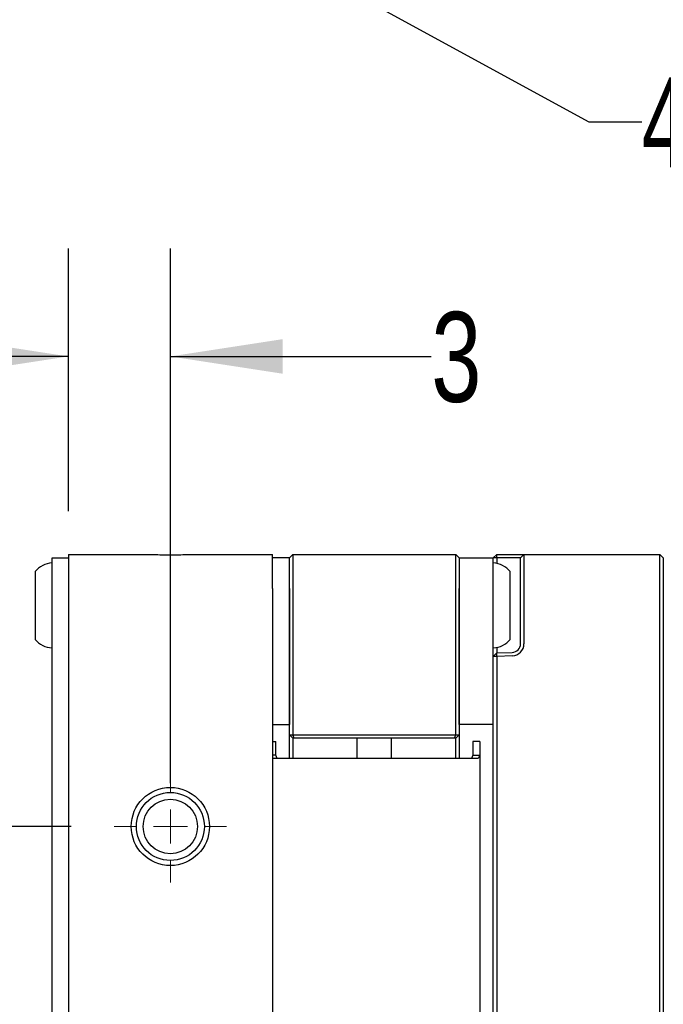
# Paper-space layout 'IX body' of a CAD drawing. Header units: millimetres. Extents: x 5 to 274, y 4 to 211.
# Tile 9 of 24: x 114 to 133, y 113 to 142. Entities that reach past the tile are written whole.
import ezdxf

# ---------------------------------------------------------------- set-up
doc = ezdxf.new("R2010")
doc.units = ezdxf.units.MM
doc.layers.add('DIMENSIONS', color=8, linetype='Continuous')
doc.styles.add('SLDTEXTSTYLE0', font='TXT', dxfattribs={"width": 0.75})
doc.styles.add('SLDTEXTSTYLE5', font='TXT', dxfattribs={"width": 0.675})
doc.dimstyles.new('SLDDIMSTYLE8', dxfattribs={"dimtxt": 2.645833, "dimasz": 3.302, "dimexe": 0, "dimexo": 0.0625, "dimgap": 0.661458, "dimtad": 0, "dimtih": 1, "dimtoh": 1, "dimdec": 0, "dimrnd": 1e-09, "dimzin": 12, "dimdsep": 46, "dimtxsty": 'SLDTEXTSTYLE0', "dimsah": 1, "dimcen": 0.09, "dimadec": 0, "dimazin": 3, "dimtfac": 1, "dimtdec": 0, "dimtmove": 0, "dimatfit": 0, "dimfxl": 1, "dimfrac": 2, "dimtolj": 1, "dimtzin": 12, "dimarcsym": 0})
doc.dimstyles.new('SLDDIMSTYLE9', dxfattribs={"dimtxt": 2.645833, "dimasz": 3.302, "dimexe": 0, "dimexo": 0.0625, "dimgap": 0.661458, "dimtad": 0, "dimtih": 1, "dimtoh": 1, "dimdec": 6, "dimrnd": 1e-09, "dimzin": 12, "dimdsep": 46, "dimtxsty": 'SLDTEXTSTYLE0', "dimsah": 1, "dimcen": 0, "dimadec": 0, "dimazin": 3, "dimtfac": 1, "dimtofl": 0, "dimtmove": 0, "dimatfit": 3, "dimfxl": 1, "dimfrac": 2, "dimtolj": 1, "dimtzin": 12, "dimarcsym": 0})

# ---------------------------------------------------------------- blocks, each defined once
blk = doc.blocks.new('_D_37')
at = {"layer": 'DIMENSIONS'}
for p, q in [((115.049, 127.742), (115.049, 135.471)), ((118.049, 119.742), (118.049, 135.471)), ((115.049, 132.296), (108.699, 132.296)), ((118.049, 132.296), (125.724, 132.296))]:
    blk.add_line(p, q, dxfattribs=at)
for points in [[(115.049, 132.296), (111.747, 132.804), (111.747, 131.788)], [(118.049, 132.296), (121.351, 131.788), (121.351, 132.804)]]:
    blk.add_solid(points, dxfattribs=at)
at = {"layer": 'DIMENSIONS', "insert": (125.724, 133.605), "char_height": 2.646, "attachment_point": 1, "style": 'SLDTEXTSTYLE0'}
blk.add_mtext('3', dxfattribs=at)
blk = doc.blocks.new('_D_38')
at = {"layer": 'DIMENSIONS'}
for p, q in [((100.56, 118.472), (100.56, 124.822)), ((115.129, 118.472), (97.385, 118.472)), ((115.279, 106.472), (97.385, 106.472)), ((100.56, 106.472), (100.56, 100.122))]:
    blk.add_line(p, q, dxfattribs=at)
for points in [[(100.56, 118.472), (101.068, 121.774), (100.052, 121.774)], [(100.56, 106.472), (100.052, 103.17), (101.068, 103.17)]]:
    blk.add_solid(points, dxfattribs=at)
at = {"layer": 'DIMENSIONS', "insert": (98.605, 113.781), "char_height": 2.6458, "attachment_point": 1, "style": 'SLDTEXTSTYLE0'}
blk.add_mtext('12', dxfattribs=at)
blk = doc.blocks.new('SW_CENTERMARKSYMBOL_25')
at = {"color": 0, "linetype": 'Continuous', "lineweight": 18}
for p, q in [((0, 1), (0, 1.65)), ((0, 0), (0, 0.5)), ((-1, 0), (-1.65, 0)), ((0, 0), (-0.5, 0)), ((0, 0), (0, -0.5)), ((0, 0), (0.5, 0)), ((1, 0), (1.65, 0)), ((0, -1), (0, -1.65))]:
    blk.add_line(p, q, dxfattribs=at)
blk = doc.blocks.new('SW_SYMBOL_HOLE_DEPTH')
at = {"layer": 'DIMENSIONS', "color": 0}
for p, q in [((0, 875), (800, 875)), ((400, 875), (400, 75)), ((100, 555), (400, 75)), ((700, 555), (400, 75))]:
    blk.add_line(p, q, dxfattribs=at)
blk = doc.blocks.new('_D_45')
at = {"layer": 'DIMENSIONS'}
for p, q in [((119.366, 145.197), (130.36, 139.192)), ((130.36, 139.192), (131.917, 139.192))]:
    blk.add_line(p, q, dxfattribs=at)
blk.add_solid([(119.366, 145.197), (122.02, 143.169), (122.507, 144.06)], dxfattribs=at)
at = {"layer": 'DIMENSIONS', "xscale": 0.003379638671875, "yscale": 0.003379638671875, "zscale": 0.003379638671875}
blk.add_blockref('SW_SYMBOL_HOLE_DEPTH', (150.654, 137.457), dxfattribs=at)
at = {"layer": 'DIMENSIONS', "attachment_point": 1}
for s, insert, char_height, style in [('4X M3 - 6H', (131.917, 140.501), 2.6458, 'SLDTEXTSTYLE5'), ('3', (155.429, 140.501), 2.646, 'SLDTEXTSTYLE0'), ('MIN', (158.359, 140.501), 2.6458, 'SLDTEXTSTYLE0')]:
    blk.add_mtext(s, dxfattribs=dict(at, insert=insert, char_height=char_height, style=style))

psp = doc.layouts.new('IX body')

# ---------------------------------------------------------------- linework, layer by layer
at = {"color": 7, "linetype": 'Continuous', "lineweight": 25}
for p, q in [((114.5701738, 125.3718718), (114.5701738, 126.3718718)), ((114.5701738, 126.3718718), (115.0491738, 126.3718718)), ((115.0491738, 126.4718718), (115.0491738, 125.4718718)), ((115.0491738, 126.4718718), (117.3617875, 126.4718718)), ((118.7365602, 126.4718718), (121.0491738, 126.4718718)), ((121.0491738, 125.4718718), (121.0491738, 126.4718718)), ((121.5491738, 126.3718718), (121.0491738, 126.3718718)), ((121.5491738, 126.3718718), (121.6491738, 126.4718718)), ((121.5491738, 125.4718718), (121.5491738, 126.3718718)), ((121.6491738, 126.4718718), (121.6491738, 125.4718718)), ((121.6491738, 126.4718718), (126.4491738, 126.4718718)), ((126.4491738, 125.4718718), (126.4491738, 126.4718718)), ((126.4491738, 126.4718718), (126.5491738, 126.3718718)), ((126.5491738, 126.3718718), (126.5491738, 125.4718718)), ((126.5491738, 126.3718718), (127.5491738, 126.3718718)), ((127.5491738, 126.3718718), (127.6491738, 126.4718718)), ((127.6491129, 126.3718718), (127.5491738, 126.3718718)), ((127.5491738, 125.4718718), (127.5491738, 126.3718718)), ((127.6491129, 126.3718718), (127.6491738, 126.4718718)), ((127.6491129, 126.3718718), (127.6491129, 126.2068513)), ((128.1078987, 126.3718718), (127.6491129, 126.3718718)), ((127.6491738, 126.4718718), (128.1113886, 126.4718718)), ((128.3491738, 126.3718718), (128.1078987, 126.3718718)), ((128.1113886, 126.4718718), (128.4491738, 126.4718718)), ((128.4491738, 126.4718718), (128.3491738, 126.3718718)), ((128.3491738, 125.4718718), (128.3491738, 126.3718718)), ((128.4491738, 126.4718718), (128.4491738, 125.4718718)), ((128.4491738, 126.4718718), (132.4491738, 126.4718718)), ((132.4491738, 125.4718718), (132.4491738, 126.4718718)), ((132.4491738, 126.4718718), (132.5491738, 126.3718718)), ((132.5491738, 126.3718718), (132.5491738, 125.4718718)), ((114.0701738, 125.9718718), (114.0701738, 125.3076445)), ((128.0491738, 123.9718718), (128.0491738, 125.9718718)), ((115.0491738, 125.4718718), (115.0491738, 99.4718718)), ((121.0491738, 125.4718718), (121.0491738, 99.4718718)), ((121.5491738, 121.1718718), (121.5491738, 125.4718718)), ((121.5491738, 125.4718718), (121.5491738, 121.4718718)), ((121.6491738, 125.4718718), (121.6491738, 121.1718718)), ((126.4491738, 121.1718718), (126.4491738, 125.4718718)), ((126.5491738, 125.4718718), (126.5491738, 121.1718718)), ((126.5491738, 121.4718718), (126.5491738, 125.4718718)), ((127.5491738, 121.4718718), (127.5491738, 125.4718718)), ((128.3491738, 123.8412306), (128.3491738, 125.4718718)), ((128.4491738, 125.4718718), (128.4491738, 123.8412306)), ((132.4491738, 99.4718718), (132.4491738, 125.4718718)), ((132.5491738, 125.4718718), (132.5491738, 99.4718718)), ((114.0701738, 125.3076445), (114.0701738, 123.9718718)), ((114.5701738, 99.5718718), (114.5701738, 125.3718718)), ((127.6491129, 123.7368923), (127.6491129, 123.5753618)), ((127.6491129, 123.5753618), (127.5491738, 123.4681902)), ((127.6491738, 123.4753029), (127.5491738, 123.4681902)), ((127.5491738, 99.4718718), (127.5491738, 123.4681902)), ((127.6491129, 123.5753618), (128.1078987, 123.5913829)), ((127.6491738, 123.4753029), (127.6491129, 123.5753618)), ((128.1113886, 123.4914438), (127.6491738, 123.4753029)), ((127.6491738, 123.4753029), (127.6491738, 99.4718718)), ((121.0491738, 121.4718718), (121.5491738, 121.4718718)), ((127.5491738, 121.4718718), (126.5491738, 121.4718718)), ((121.6491738, 121.0718718), (121.5491738, 121.1718718)), ((121.5491738, 121.1718718), (121.6491738, 121.1718718)), ((121.5491738, 120.9718718), (121.5491738, 121.1718718)), ((121.6491738, 121.1718718), (126.4491738, 121.1718718)), ((121.6905952, 121.0718718), (121.6491738, 121.1718718)), ((121.6905952, 121.0718718), (121.6491738, 121.0718718)), ((121.6500542, 121.0718718), (121.6500542, 120.4718718)), ((126.4077525, 121.0718718), (121.6905952, 121.0718718)), ((123.5491738, 120.4718718), (123.5491738, 121.0718718)), ((124.5491738, 121.0718718), (124.5491738, 120.4718718)), ((126.4077525, 121.0718718), (126.4491738, 121.1718718)), ((126.4491738, 121.0718718), (126.4077525, 121.0718718)), ((126.4482935, 120.4718718), (126.4482935, 121.0718718)), ((126.4491738, 121.1718718), (126.5491738, 121.1718718)), ((126.4491738, 121.0718718), (126.5491738, 121.1718718)), ((126.5491738, 121.1718718), (126.5491738, 120.9718718)), ((121.0491738, 120.9718718), (121.1491738, 120.9718718)), ((121.1491738, 120.574045), (121.1491738, 120.9718718)), ((121.5491738, 120.4718718), (121.5491738, 120.9718718)), ((126.5491738, 120.9718718), (126.5491738, 120.4718718)), ((127.1491738, 120.9718718), (126.9491738, 120.9718718)), ((126.9491738, 120.9718718), (126.9491738, 120.574045)), ((127.1491738, 120.9718718), (127.1491738, 120.574045)), ((121.1491738, 120.574045), (121.0491738, 120.574045)), ((122.1491738, 120.4718718), (121.0491738, 120.4718718)), ((121.1868415, 120.4718718), (121.1491738, 120.574045)), ((125.9491738, 120.4718718), (122.1491738, 120.4718718)), ((127.1039726, 120.4718718), (125.9491738, 120.4718718)), ((126.9491738, 120.574045), (126.9115062, 120.4718718)), ((126.9491738, 120.574045), (127.1491738, 120.574045)), ((127.1491738, 120.574045), (127.1039726, 120.4718718)), ((127.1491738, 120.574045), (127.1491738, 104.3696986))]:
    psp.add_line(p, q, dxfattribs=at)
for radius in [1.15, 1, 0.8]:
    psp.add_circle((118.0491738, 118.4718718), radius, dxfattribs=at)
for centre, radius, start, end in [((114.6314213, 125.4743768), 0.75, 94.68417983, 138.44592252), ((127.4879263, 125.4743768), 0.75, 41.55407748, 85.31582017), ((114.6314213, 124.4693668), 0.75, 221.55407748, 265.31582017), ((127.4879263, 124.4693668), 0.75, 274.68417983, 318.44592252), ((128.0991738, 123.8412306), 0.25, 272, 0), ((128.0991738, 123.8412306), 0.35, 272, 0)]:
    psp.add_arc(centre, radius, start, end, dxfattribs=at)
psp.add_open_spline([(117.3617875, 126.4718718), (117.431853, 126.4710639), (117.5736062, 126.4694293), (117.8905075, 126.461265), (118.2144137, 126.4614306), (118.5278089, 126.4694738), (118.666524, 126.4710673), (118.7365602, 126.4718718)], degree=3, knots=[0, 0, 0, 0, 0.1599938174, 0.3236914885, 0.6832266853, 0.8400636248, 1, 1, 1, 1], dxfattribs=at)

# ---------------------------------------------------------------- block references
at = {"color": 7, "linetype": 'Continuous', "lineweight": 0}
psp.add_blockref('SW_CENTERMARKSYMBOL_25', (118.0491738, 118.4718718), dxfattribs=at)

# ---------------------------------------------------------------- dimensions: what is measured, and where the dimension line sits
at = {"layer": 'DIMENSIONS'}
dim = psp.add_diameter_dim_2p(p1=(116.7327468, 146.6354304), p2=(119.3656008, 145.1973484), text='4X M3 - 6H {\\fGDT;x} 3\\P', dimstyle='SLDDIMSTYLE9', override={"dimpost": '<>'}, dxfattribs=at)
dim.commit()
dim.dimension.update_dxf_attribs({"geometry": '_D_45', "text_midpoint": (148.456659, 139.1920528), "dimtype": 163})
dim = psp.add_linear_dim(base=(118.0491738, 132.2960559), p1=(115.0491738, 126.4718718), p2=(118.0491738, 118.4718718), dimstyle='SLDDIMSTYLE8', dxfattribs=at)
dim.commit()
dim.dimension.update_dxf_attribs({"geometry": '_D_37', "text_midpoint": (126.7010946, 132.2960559), "dimtype": 160})
dim = psp.add_linear_dim(base=(100.5596738, 106.4718718), p1=(116.3991738, 118.4718718), p2=(116.5491738, 106.4718718), angle=90, dimstyle='SLDDIMSTYLE8', dxfattribs=at)
dim.commit()
dim.dimension.update_dxf_attribs({"geometry": '_D_38', "text_midpoint": (100.5596738, 112.4718718), "dimtype": 160})

doc.saveas('drawing.dxf')
